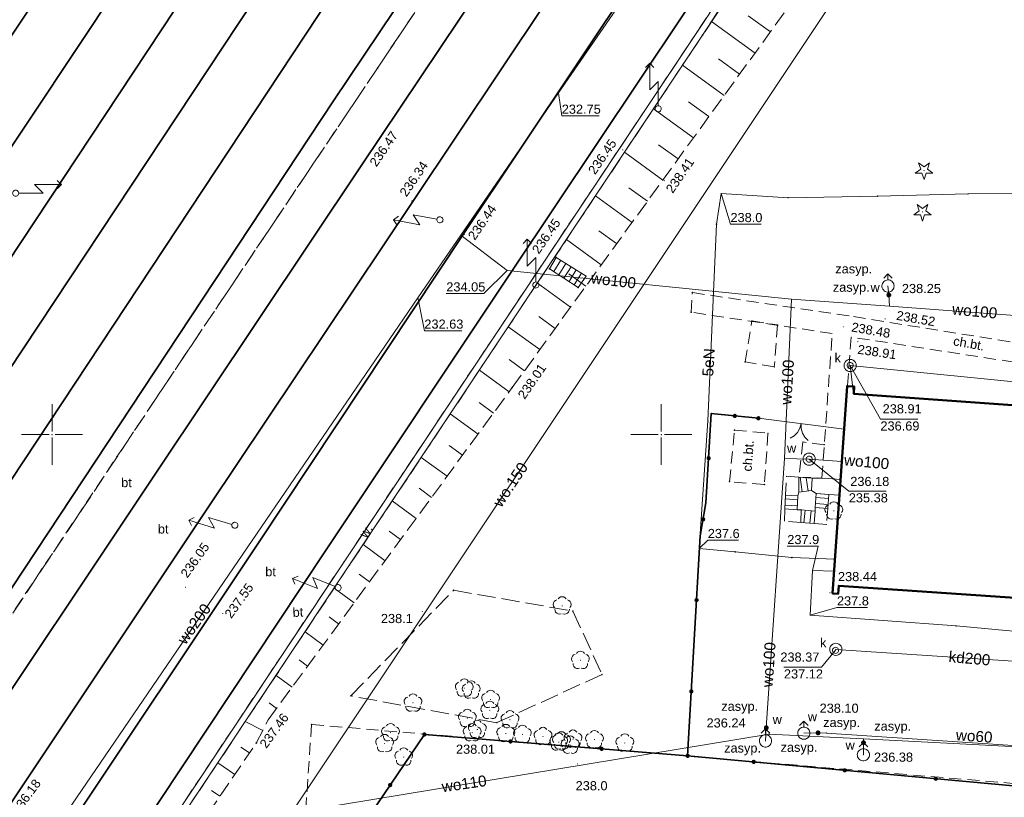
# Model space of a CAD drawing. Header units: metres. Extents: x 6603648 to 6604252, y 5739748 to 5740166.
# Tile 90 of 114: x 6604047 to 6604128, y 5739920 to 5739984. Entities that reach past the tile are written whole.
import ezdxf
from ezdxf.enums import TextEntityAlignment as Align

# ---------------------------------------------------------------- set-up
doc = ezdxf.new("R2010")
doc.units = ezdxf.units.M
doc.header["$PDSIZE"] = 0.75
for name, pattern in [('ARK_LIN', [50, 50, 0]), ('PRZER2-1', [1.5, 1, -0.5]), ('PRZER2_5-1', [1.75, 1.25, -0.5]), ('PRZER3-1', [2, 1.5, -0.5])]:
    doc.linetypes.add(name, pattern=pattern)
doc.layers.get('0').update_dxf_attribs({"linetype": 'CONTINUOUS'})
for name, color, linetype, lineweight, true_color in [('GESBZO', 7, 'CONTINUOUS', 50, 0x0a0909), ('GPLKRW', 9, 'CONTINUOUS', 18, 0x808080), ('GSLKBR', 7, 'CONTINUOUS', 18, 0x0a0909), ('GSLKOG', 7, 'CONTINUOUS', 35, 0x0a0909), ('GSLKOU', 7, 'CONTINUOUS', 18, 0x0a0909), ('GSLTTR', 7, 'CONTINUOUS', 35, 0x0a0909), ('GSPPRB', 7, 'CONTINUOUS', 18, 0x0a0909), ('GSPRDI', 7, 'CONTINUOUS', 18, 0x008000), ('GSPRDL', 7, 'CONTINUOUS', 18, 0x008000), ('GSPWPN', 7, 'CONTINUOUS', 13, 0x0a0909), ('GSPWPN_O', 7, 'CONTINUOUS', 13, 0x0a0909), ('GSPWPS', 7, 'CONTINUOUS', 13, 0x0a0909), ('GSPWPS_O', 7, 'CONTINUOUS', 13, 0x0a0909), ('GSSINN', 7, 'CONTINUOUS', 18, 0x0a0909), ('GSSINN_O', 7, 'CONTINUOUS', 18, 0x0a0909), ('GSSKOD', 7, 'CONTINUOUS', 18, 0x0a0909), ('GSSKOD_O', 7, 'CONTINUOUS', 18, 0x0a0909), ('GSSPDR', 7, 'CONTINUOUS', 18, 0x0a0909), ('GSSPDR_O', 7, 'CONTINUOUS', 18, 0x0a0909), ('GSSSCH', 7, 'CONTINUOUS', 18, 0x0a0909), ('GSSZSN', 7, 'CONTINUOUS', 18, 0x0a0909), ('GULENN', 1, 'CONTINUOUS', 18, 0xff0000), ('GULENN_O', 1, 'CONTINUOUS', 18, 0xff0000), ('GULKDP', 7, 'CONTINUOUS', 18, 0x803300), ('GULKDP_O', 7, 'CONTINUOUS', 18, 0x803300), ('GULWOP', 5, 'CONTINUOUS', 18, 0x0000ff), ('GULWOP_O', 5, 'CONTINUOUS', 18, 0x0000ff), ('GUPISL', 7, 'CONTINUOUS', 18, 0x0a0909), ('GUPKSD', 7, 'CONTINUOUS', 18, 0x803300), ('GUPKWZ', 7, 'CONTINUOUS', 18, 0x0a0909), ('GUPKWZ_O', 7, 'CONTINUOUS', 18, 0x0a0909), ('GUPWDT', 7, 'CONTINUOUS', 18, 0x0a0909), ('GUPWSD', 5, 'CONTINUOUS', 18, 0x0000ff), ('GUPWWZ', 7, 'CONTINUOUS', 18, 0x0a0909), ('GUPWWZ_O', 7, 'CONTINUOUS', 18, 0x0a0909)]:
    doc.layers.add(name, color=color, linetype=linetype, lineweight=lineweight, true_color=true_color)
for name, color, linetype, true_color in [('GUPESH', 1, 'CONTINUOUS', 0xff0000), ('GUPESH_O', 1, 'CONTINUOUS', 0xff0000), ('GUPKSH', 7, 'CONTINUOUS', 0x803300), ('GUPKSH_O', 7, 'CONTINUOUS', 0x803300), ('GUPWSH', 5, 'CONTINUOUS', 0x0000ff), ('GUPWSH_O', 5, 'CONTINUOUS', 0x0000ff), ('GUPWZA', 7, 'CONTINUOUS', 0x0a0909), ('GUPWZA_O', 7, 'CONTINUOUS', 0x0a0909)]:
    doc.layers.add(name, color=color, linetype=linetype, true_color=true_color)
doc.layers.add('PKT_ARK', color=7, linetype='ARK_LIN', lineweight=18)
doc.styles.add('Arial', font='arial.ttf')

# ---------------------------------------------------------------- blocks, each defined once
blk = doc.blocks.new('GSPWPN1')
blk.add_hatch(color=0).paths.add_polyline_path([(0, 0.045), (-0.011647, 0.043467), (-0.0225, 0.038971), (-0.03182, 0.03182), (-0.038971, 0.0225), (-0.043467, 0.011647), (-0.045, 0), (-0.043467, -0.011647), (-0.038971, -0.0225), (-0.03182, -0.03182), (-0.0225, -0.038971), (-0.011647, -0.043467), (0, -0.045), (0.011647, -0.043467), (0.0225, -0.038971), (0.03182, -0.03182), (0.038971, -0.0225), (0.043467, -0.011647), (0.045, 0), (0.043467, 0.011647), (0.038971, 0.0225), (0.03182, 0.03182), (0.0225, 0.038971), (0.011647, 0.043467)])
blk = doc.blocks.new('GSPPRB0')
at = {"color": 0, "lineweight": 18}
blk.add_lwpolyline([(-0.007955, 0.0225), (0.007955, 0.0225), (0.0225, 0.007955), (0.0225, -0.007955), (0.007955, -0.0225), (-0.007955, -0.0225), (-0.0225, -0.007955), (-0.0225, 0.007955)], close=True, dxfattribs=at)
blk = doc.blocks.new('GSPWPS1')
blk.add_hatch(color=0).paths.add_polyline_path([(0, 0.045), (-0.011647, 0.043467), (-0.0225, 0.038971), (-0.03182, 0.03182), (-0.038971, 0.0225), (-0.043467, 0.011647), (-0.045, 0), (-0.043467, -0.011647), (-0.038971, -0.0225), (-0.03182, -0.03182), (-0.0225, -0.038971), (-0.011647, -0.043467), (0, -0.045), (0.011647, -0.043467), (0.0225, -0.038971), (0.03182, -0.03182), (0.038971, -0.0225), (0.043467, -0.011647), (0.045, 0), (0.043467, 0.011647), (0.038971, 0.0225), (0.03182, 0.03182), (0.0225, 0.038971), (0.011647, 0.043467)])
blk = doc.blocks.new('GUPISL1_5')
at = {"color": 0}
for points in [[(3.396745, 1.05234), (3.75, 0.7), (3.396745, 0.34766)], [(0.25, 0), (2.25, 0), (1.55, 0.7), (3.75, 0.7)]]:
    blk.add_lwpolyline(points, dxfattribs=at)
blk.add_lwpolyline([(0.25, 0), (0.241481, -0.064705), (0.216506, -0.125), (0.176777, -0.176777), (0.125, -0.216506), (0.064705, -0.241481), (0, -0.25), (-0.064705, -0.241481), (-0.125, -0.216506), (-0.176777, -0.176777), (-0.216506, -0.125), (-0.241481, -0.064705), (-0.25, 0), (-0.241481, 0.064705), (-0.216506, 0.125), (-0.176777, 0.176777), (-0.125, 0.216506), (-0.064705, 0.241481), (0, 0.25), (0.064705, 0.241481), (0.125, 0.216506), (0.176777, 0.176777), (0.216506, 0.125), (0.241481, 0.064705)], close=True, dxfattribs=at)
blk = doc.blocks.new('GUPESH1')
blk.add_hatch(color=0).paths.add_polyline_path([(0, 0.045), (-0.011647, 0.043467), (-0.0225, 0.038971), (-0.03182, 0.03182), (-0.038971, 0.0225), (-0.043467, 0.011647), (-0.045, 0), (-0.043467, -0.011647), (-0.038971, -0.0225), (-0.03182, -0.03182), (-0.0225, -0.038971), (-0.011647, -0.043467), (0, -0.045), (0.011647, -0.043467), (0.0225, -0.038971), (0.03182, -0.03182), (0.038971, -0.0225), (0.043467, -0.011647), (0.045, 0), (0.043467, 0.011647), (0.038971, 0.0225), (0.03182, 0.03182), (0.0225, 0.038971), (0.011647, 0.043467)])
blk = doc.blocks.new('GUPWSH1')
blk.add_hatch(color=0).paths.add_polyline_path([(0, 0.045), (-0.011647, 0.043467), (-0.0225, 0.038971), (-0.03182, 0.03182), (-0.038971, 0.0225), (-0.043467, 0.011647), (-0.045, 0), (-0.043467, -0.011647), (-0.038971, -0.0225), (-0.03182, -0.03182), (-0.0225, -0.038971), (-0.011647, -0.043467), (0, -0.045), (0.011647, -0.043467), (0.0225, -0.038971), (0.03182, -0.03182), (0.038971, -0.0225), (0.043467, -0.011647), (0.045, 0), (0.043467, 0.011647), (0.038971, 0.0225), (0.03182, 0.03182), (0.0225, 0.038971), (0.011647, 0.043467)])
blk = doc.blocks.new('GUPWDT1')
at = {"color": 0}
blk.add_lwpolyline([(0.5, 0), (0.492404, -0.086824), (0.469846, -0.17101), (0.433013, -0.25), (0.383022, -0.321394), (0.321394, -0.383022), (0.25, -0.433013), (0.17101, -0.469846), (0.086824, -0.492404), (0, -0.5), (-0.086824, -0.492404), (-0.17101, -0.469846), (-0.25, -0.433013), (-0.32743, -0.377875), (-0.393027, -0.309079), (-0.444418, -0.229113), (-0.479746, -0.140866), (-0.497736, -0.047528), (-0.497736, 0.047528), (-0.479746, 0.140866), (-0.444418, 0.229113), (-0.393027, 0.309079), (-0.32743, 0.377875), (-0.25, 0.433013), (-0.163534, 0.4725), (-0.071157, 0.494911), (0.023791, 0.499434), (0.117879, 0.485906), (0.207708, 0.454816), (0.290028, 0.407288), (0.361867, 0.34504), (0.420627, 0.27032), (0.464184, 0.185831), (0.490964, 0.094626)], close=True, dxfattribs=at)
for points in [[(0.5, 0), (1, 0)], [(0.646447, 0.353553), (1, 0), (0.646447, -0.353553)]]:
    blk.add_lwpolyline(points, dxfattribs=at)
blk = doc.blocks.new('GUPWZA1')
blk.add_hatch(color=0).paths.add_polyline_path([(0, 0.2), (-0.051764, 0.193185), (-0.1, 0.173205), (-0.141421, 0.141421), (-0.173205, 0.1), (-0.193185, 0.051764), (-0.2, 0), (-0.193185, -0.051764), (-0.173205, -0.1), (-0.141421, -0.141421), (-0.1, -0.173205), (-0.051764, -0.193185), (0, -0.2), (0.051764, -0.193185), (0.1, -0.173205), (0.141421, -0.141421), (0.173205, -0.1), (0.193185, -0.051764), (0.2, 0), (0.193185, 0.051764), (0.173205, 0.1), (0.141421, 0.141421), (0.1, 0.173205), (0.051764, 0.193185)])
blk = doc.blocks.new('GUPKWZ1_1')
at = {"color": 0}
blk.add_lwpolyline([(0.25, 0), (0.241481, -0.064705), (0.216506, -0.125), (0.176777, -0.176777), (0.125, -0.216506), (0.064705, -0.241481), (0, -0.25), (-0.064705, -0.241481), (-0.125, -0.216506), (-0.176777, -0.176777), (-0.216506, -0.125), (-0.241481, -0.064705), (-0.25, 0), (-0.241481, 0.064705), (-0.216506, 0.125), (-0.176777, 0.176777), (-0.125, 0.216506), (-0.064705, 0.241481), (0, 0.25), (0.064705, 0.241481), (0.125, 0.216506), (0.176777, 0.176777), (0.216506, 0.125), (0.241481, 0.064705)], close=True, dxfattribs=at)
blk = doc.blocks.new('GSPRDI1')
blk.add_hatch(color=0).paths.add_polyline_path([(-0.045, 0), (-0.042798, -0.013906), (-0.036406, -0.02645), (-0.02645, -0.036406), (-0.013906, -0.042798), (0, -0.045), (0.013906, -0.042798), (0.02645, -0.036406), (0.036406, -0.02645), (0.042798, -0.013906), (0.045, 0), (0.042798, 0.013906), (0.036406, 0.02645), (0.02645, 0.036406), (0.013906, 0.042798), (0, 0.045), (-0.013906, 0.042798), (-0.02645, 0.036406), (-0.036406, 0.02645), (-0.042798, 0.013906)])
at = {"color": 0}
blk.add_lwpolyline([(0.088531, -0.272471), (-0.231778, -0.713338), (-0.231778, -0.168396), (-0.750048, 0), (-0.231778, 0.168396), (-0.231778, 0.713338), (0.088531, 0.272471), (0.606801, 0.440867), (0.286493, 0), (0.606801, -0.440867)], close=True, dxfattribs=at)
blk = doc.blocks.new('GUPWWZ1_1')
at = {"color": 0}
blk.add_lwpolyline([(0.25, 0), (0.241481, -0.064705), (0.216506, -0.125), (0.176777, -0.176777), (0.125, -0.216506), (0.064705, -0.241481), (0, -0.25), (-0.064705, -0.241481), (-0.125, -0.216506), (-0.176777, -0.176777), (-0.216506, -0.125), (-0.241481, -0.064705), (-0.25, 0), (-0.241481, 0.064705), (-0.216506, 0.125), (-0.176777, 0.176777), (-0.125, 0.216506), (-0.064705, 0.241481), (0, 0.25), (0.064705, 0.241481), (0.125, 0.216506), (0.176777, 0.176777), (0.216506, 0.125), (0.241481, 0.064705)], close=True, dxfattribs=at)
blk = doc.blocks.new('GUPWSD1_1')
at = {"color": 0}
blk.add_lwpolyline([(0.5, 0), (0.482963, -0.12941), (0.433013, -0.25), (0.353553, -0.353553), (0.25, -0.433013), (0.12941, -0.482963), (0, -0.5), (-0.12941, -0.482963), (-0.25, -0.433013), (-0.353553, -0.353553), (-0.433013, -0.25), (-0.482963, -0.12941), (-0.5, 0), (-0.482963, 0.12941), (-0.433013, 0.25), (-0.353553, 0.353553), (-0.25, 0.433013), (-0.12941, 0.482963), (0, 0.5), (0.12941, 0.482963), (0.25, 0.433013), (0.353553, 0.353553), (0.433013, 0.25), (0.482963, 0.12941)], close=True, dxfattribs=at)
blk = doc.blocks.new('GUPKSD1_1')
at = {"color": 0}
blk.add_lwpolyline([(0.5, 0), (0.482963, -0.12941), (0.433013, -0.25), (0.353553, -0.353553), (0.25, -0.433013), (0.12941, -0.482963), (0, -0.5), (-0.12941, -0.482963), (-0.25, -0.433013), (-0.353553, -0.353553), (-0.433013, -0.25), (-0.482963, -0.12941), (-0.5, 0), (-0.482963, 0.12941), (-0.433013, 0.25), (-0.353553, 0.353553), (-0.25, 0.433013), (-0.12941, 0.482963), (0, 0.5), (0.12941, 0.482963), (0.25, 0.433013), (0.353553, 0.353553), (0.433013, 0.25), (0.482963, 0.12941)], close=True, dxfattribs=at)
blk = doc.blocks.new('GUPKSH1')
blk.add_hatch(color=0).paths.add_polyline_path([(0, 0.045), (-0.011647, 0.043467), (-0.0225, 0.038971), (-0.03182, 0.03182), (-0.038971, 0.0225), (-0.043467, 0.011647), (-0.045, 0), (-0.043467, -0.011647), (-0.038971, -0.0225), (-0.03182, -0.03182), (-0.0225, -0.038971), (-0.011647, -0.043467), (0, -0.045), (0.011647, -0.043467), (0.0225, -0.038971), (0.03182, -0.03182), (0.038971, -0.0225), (0.043467, -0.011647), (0.045, 0), (0.043467, 0.011647), (0.038971, 0.0225), (0.03182, 0.03182), (0.0225, 0.038971), (0.011647, 0.043467)])
blk = doc.blocks.new('GSPRDL1')
blk.add_hatch(color=0).paths.add_polyline_path([(-0.045, 0), (-0.042798, -0.013906), (-0.036406, -0.02645), (-0.02645, -0.036406), (-0.013906, -0.042798), (0, -0.045), (0.013906, -0.042798), (0.02645, -0.036406), (0.036406, -0.02645), (0.042798, -0.013906), (0.045, 0), (0.042798, 0.013906), (0.036406, 0.02645), (0.02645, 0.036406), (0.013906, 0.042798), (0, 0.045), (-0.013906, 0.042798), (-0.02645, 0.036406), (-0.036406, 0.02645), (-0.042798, 0.013906)])
at = {"color": 0}
for points in [[(-0.646351, 0.068773), (-0.677512, 0.194901), (-0.663766, 0.324092), (-0.606763, 0.440839), (-0.513345, 0.531129), (-0.394725, 0.584125), (-0.265141, 0.593465)], [(-0.134326, 0.635969), (-0.024001, 0.70458), (0.103115, 0.731429), (0.231763, 0.713292), (0.346501, 0.652348), (0.433559, 0.55591), (0.482485, 0.435555)], [(0.563333, 0.324277), (0.662679, 0.240553), (0.727494, 0.127956), (0.75, 0), (0.727494, -0.127956), (0.662679, -0.240553), (0.563333, -0.324277)], [(-0.265141, -0.593465), (-0.394725, -0.584125), (-0.513345, -0.531129), (-0.606763, -0.440839), (-0.663766, -0.324092), (-0.677512, -0.194901), (-0.646351, -0.068773)], [(0.482485, -0.435555), (0.433559, -0.55591), (0.346501, -0.652348), (0.231763, -0.713292), (0.103115, -0.731429), (-0.024001, -0.70458), (-0.134326, -0.635969)]]:
    blk.add_lwpolyline(points, dxfattribs=at)
blk = doc.blocks.new('GSLKOG2')
blk.add_hatch(color=0).paths.add_polyline_path([(0, 0.175), (-0.045293, 0.169037), (-0.0875, 0.151554), (-0.123744, 0.123744), (-0.151554, 0.0875), (-0.169037, 0.045293), (-0.175, 0), (-0.169037, -0.045293), (-0.151554, -0.0875), (-0.123744, -0.123744), (-0.0875, -0.151554), (-0.045293, -0.169037), (0, -0.175), (0.045293, -0.169037), (0.0875, -0.151554), (0.123744, -0.123744), (0.151554, -0.0875), (0.169037, -0.045293), (0.175, 0), (0.169037, 0.045293), (0.151554, 0.0875), (0.123744, 0.123744), (0.0875, 0.151554), (0.045293, 0.169037)])
blk = doc.blocks.new('GSLKOG1')
blk.add_hatch(color=0).paths.add_polyline_path([(0, 0.175), (-0.045293, 0.169037), (-0.0875, 0.151554), (-0.123744, 0.123744), (-0.151554, 0.0875), (-0.169037, 0.045293), (-0.175, 0), (-0.169037, -0.045293), (-0.151554, -0.0875), (-0.123744, -0.123744), (-0.0875, -0.151554), (-0.045293, -0.169037), (0, -0.175), (0.045293, -0.169037), (0.0875, -0.151554), (0.123744, -0.123744), (0.151554, -0.0875), (0.169037, -0.045293), (0.175, 0), (0.169037, 0.045293), (0.151554, 0.0875), (0.123744, 0.123744), (0.0875, 0.151554), (0.045293, 0.169037)])
blk = doc.blocks.new('GSLKBR1')
at = {"color": 0}
for points in [[(0, 0), (-0.051111, -0.388229), (-0.200962, -0.75), (-0.43934, -1.06066), (-0.75, -1.299038)], [(0.75, -1.299038), (0.43934, -1.06066), (0.200962, -0.75), (0.051111, -0.388229), (0, 0)]]:
    blk.add_lwpolyline(points, dxfattribs=at)
blk = doc.blocks.new('ASS_SYM', base_point=(826.5, 303.25))
at = {"layer": 'PKT_ARK'}
for p, q in [((826.5, 303.5), (826.5, 305.75)), ((826.25, 303.25), (824, 303.25)), ((826.75, 303.25), (829, 303.25)), ((826.5, 303), (826.5, 300.75))]:
    blk.add_line(p, q, dxfattribs=at)
blk.add_point((826.5, 303.25), dxfattribs=at)
blk.add_point((826.5, 303.25), dxfattribs=at)

msp = doc.modelspace()

# ---------------------------------------------------------------- linework, layer by layer
at = {"layer": 'GESBZO', "color": 18, "linetype": 'Continuous', "lineweight": 50, "true_color": 0x0a0909}
msp.add_lwpolyline([(6604135.84, 5739936.13), (6604114.56, 5739937.59), (6604114.52, 5739936.93), (6604114.06, 5739936.96), (6604115.24, 5739953.97), (6604115.83, 5739953.93), (6604115.79, 5739953.34), (6604136.86, 5739951.83)], dxfattribs=at)
at = {"layer": 'GPLKRW', "color": 8, "linetype": 'PRZER2-1', "lineweight": 18, "true_color": 0x808080}
msp.add_lwpolyline([(6604064.877, 5739830.656), (6604128.769, 5739826.785), (6604135.084, 5739920.841), (6604071.293, 5739926.194)], close=True, dxfattribs=at)
at = {"layer": 'GSLKBR', "color": 18, "linetype": 'Continuous', "lineweight": 18, "true_color": 0x0a0909}
msp.add_lwpolyline([(6604107.964, 5739951.334), (6604114.996, 5739950.448)], dxfattribs=at)
at = {"layer": 'GSLKOG', "color": 18, "linetype": 'Continuous', "lineweight": 35, "true_color": 0x0a0909}
for points in [[(6604107.964, 5739951.334), (6604104.101, 5739951.728), (6604103.664, 5739944.379), (6604103.191, 5739941.691), (6604102.161, 5739923.631)], [(6604080.561, 5739925.38), (6604062.307, 5739898.448), (6604027.36, 5739846.54)], [(6604135.41, 5739920.558), (6604102.161, 5739923.631), (6604080.561, 5739925.38)]]:
    msp.add_lwpolyline(points, dxfattribs=at)
at = {"layer": 'GSLKOU', "color": 18, "linetype": 'PRZER3-1', "lineweight": 18, "true_color": 0x0a0909}
for points in [[(6604093.086, 5740004.597), (6604076.704, 5739980.064)], [(6604076.704, 5739980.064), (6604060.931, 5739956.563)], [(6604060.931, 5739956.563), (6604043.987, 5739931.138)]]:
    msp.add_lwpolyline(points, dxfattribs=at)
msp.add_lwpolyline([(6604074.516, 5739928.549), (6604082.954, 5739937.22), (6604092.741, 5739935.506), (6604095.136, 5739930.303), (6604086.493, 5739926.349)], close=True, dxfattribs=at)
at = {"layer": 'GSLTTR', "color": 18, "linetype": 'Continuous', "lineweight": 35, "true_color": 0x0a0909}
for points in [[(6603988.42, 5739886.55), (6603991.303, 5739890.865), (6604023.837, 5739939.292), (6604065.917, 5740002.624), (6604072.534, 5740012.685), (6604076.612, 5740018.821), (6604082.389, 5740027.166), (6604086.231, 5740032.934, -0.030294), (6604088.794, 5740036.545, -0.037312), (6604091.718, 5740039.765, -0.041144), (6604094.299, 5740041.943, -0.051603), (6604097.708, 5740043.908, -0.122064), (6604106.259, 5740045.477)], [(6603999.06, 5739884.56), (6604000.874, 5739887.149), (6604003.534, 5739890.922), (6604033.772, 5739936.159), (6604072.855, 5739995.164), (6604078.961, 5740004.529), (6604084.388, 5740012.651), (6604090.336, 5740021.395), (6604093.78, 5740026.499), (6604097.532, 5740031.903, -0.032857), (6604100.24, 5740035.912, -0.035525), (6604102.327, 5740038.371, -0.03355), (6604104.563, 5740040.372, -0.042497), (6604107.542, 5740042.337, -0.035941), (6604110.064, 5740043.501, -0.068269), (6604116.367, 5740044.842)], [(6604011.06, 5739884.38), (6604013.255, 5739887.694), (6604015.852, 5739891.294), (6604045.698, 5739935.978), (6604073.098, 5739977.38), (6604090.594, 5740003.492), (6604106.464, 5740027.397), (6604109.13, 5740031.475), (6604110.821, 5740033.956, -0.022319), (6604112.027, 5740035.531, -0.019637), (6604114.092, 5740037.68, -0.034636), (6604116.604, 5740039.893, -0.026272), (6604118.308, 5740041.083, -0.035138), (6604120.959, 5740042.469, -0.094316), (6604127.74, 5740044.087)], [(6604017.25, 5739884.72), (6604019.542, 5739888.479), (6604041.946, 5739922.022), (6604058.56, 5739946.898), (6604075.369, 5739972.065), (6604086.721, 5739989.026), (6604097.922, 5740005.804, -0.096804), (6604115.527, 5740026.956, -0.168892), (6604141.008, 5740033.938), (6604146.464, 5740033.212), (6604158.149, 5740031.111)], [(6603994.14, 5739886.13), (6603997.684, 5739890.914), (6604029.07, 5739938.047), (6604071.587, 5740002.296), (6604075.098, 5740007.755, 0.045916), (6604081.255, 5740022.341), (6604083.158, 5740026.83), (6604086.231, 5740032.934)], [(6603982.73, 5739886.97), (6603984.434, 5739889.683), (6604016.617, 5739937.575), (6604060.463, 5740003.482), (6604062.185, 5740006.207, 0.017576), (6604063.682, 5740008.664, 0.01147), (6604065.03, 5740011.276, 0.014895), (6604066.629, 5740014.829, 0.009222), (6604068.89, 5740020.862), (6604070.134, 5740024.116), (6604071.254, 5740026.802), (6604072.293, 5740029.012), (6604073.684, 5740032.048)], [(6604005.45, 5739884.82), (6604006.874, 5739886.945), (6604010.097, 5739891.21), (6604040.301, 5739936.711), (6604072.91, 5739986.043), (6604085.005, 5740003.884, 0.026806), (6604087.03, 5740006.956, 0.019655), (6604088.383, 5740009.511, -0.007442), (6604091.159, 5740017.57, -0.02376), (6604093.63, 5740024.159, -0.031122), (6604097.532, 5740031.903)], [(6604032.41, 5739880.25), (6604054.781, 5739913.861), (6604072.452, 5739940.45), (6604087.852, 5739963.584), (6604101.681, 5739984.273), (6604113.86, 5740002.603), (6604120.541, 5740012.609, -0.107183), (6604132.569, 5740026.072, -0.072174), (6604141.469, 5740030.422, -0.140687), (6604158.149, 5740031.111)], [(6604022.89, 5739884.17), (6604046.322, 5739919.289), (6604062.842, 5739944.073), (6604079.604, 5739969.129), (6604090.475, 5739985.376, 0.065676), (6604095.817, 5739995.845, -0.067449), (6604104.997, 5740016.373)], [(6604028.87, 5739875.69), (6604031.08, 5739880.92), (6604034.512, 5739890.155, -0.066626), (6604039.56, 5739900.023), (6604050.45, 5739916.389), (6604066.991, 5739941.201), (6604083.749, 5739966.412), (6604097.887, 5739987.625), (6604101.654, 5739992.541), (6604105.647, 5739996.692), (6604112.958, 5740003.465), (6604120.541, 5740012.609)]]:
    msp.add_lwpolyline(points, format="xyb", dxfattribs=at)
at = {"layer": 'GSSINN', "color": 18, "linetype": 'PRZER2-1', "lineweight": 18, "true_color": 0x0a0909}
msp.add_lwpolyline([(6604013.458, 5739879.426), (6604010.502, 5739879.656), (6604009.324, 5739879.559), (6604012.968, 5739884.877), (6604026.963, 5739905.732), (6604060.931, 5739956.563), (6604076.704, 5739980.064), (6604093.086, 5740004.597), (6604094.44, 5740006.62), (6604096.686, 5740006.099), (6604100.507, 5740005.126), (6604110.181, 5740002.519), (6604114.523, 5740001.466), (6604114.596, 5740001.317), (6604114.454, 5740000.434), (6604102.959, 5739983.07), (6604073.965, 5739939.56), (6604056.177, 5739912.828), (6604036.828, 5739883.655), (6604036.763, 5739882.923)], dxfattribs=at)
for points in [[(6604113.372, 5739949.162), (6604111.627, 5739949.387), (6604111.284, 5739946.5), (6604113.176, 5739946.427)], [(6604110.263, 5739946.569), (6604111.284, 5739946.5), (6604111.279, 5739945.259), (6604111.215, 5739944.978), (6604110.194, 5739945.027)], [(6604114.708, 5739946.311), (6604114.62, 5739945.033), (6604113.754, 5739945.079), (6604112.722, 5739945.148), (6604112.317, 5739945.4), (6604112.386, 5739946.422), (6604113.176, 5739946.427)], [(6604110.146, 5739943.896), (6604111.138, 5739943.806), (6604111.464, 5739943.822), (6604111.439, 5739942.782), (6604110.097, 5739942.875)], [(6604112.635, 5739944.016), (6604113.666, 5739943.937), (6604113.573, 5739942.625), (6604112.541, 5739942.694), (6604112.621, 5739943.716)]]:
    msp.add_lwpolyline(points, close=True, dxfattribs=at)
at = {"layer": 'GSSKOD', "color": 18, "linetype": 'PRZER2-1', "lineweight": 18, "true_color": 0x0a0909}
for points in [[(6604102.441, 5739960.035), (6604102.549, 5739961.648), (6604115.781, 5739959.672), (6604140.908, 5739955.645), (6604143.408, 5739956.655), (6604143.726, 5739962.763), (6604155.032, 5739962.089), (6604156.107, 5739961.831), (6604157.1, 5739961.221), (6604157.666, 5739960.412), (6604157.951, 5739959.667), (6604158.005, 5739958.488), (6604157.658, 5739952.85)], [(6604155.138, 5739951.839), (6604155.052, 5739950.607), (6604152.123, 5739950.809), (6604152.167, 5739951.438), (6604151.768, 5739951.466), (6604151.844, 5739953.168), (6604151.915, 5739954.759), (6604152.176, 5739960.617), (6604146.97, 5739960.94), (6604146.359, 5739955.644), (6604146.164, 5739952.43), (6604146.022, 5739950.938), (6604146.092, 5739952.028), (6604142.866, 5739952.294), (6604140.809, 5739954.113), (6604115.585, 5739957.998), (6604114.708, 5739946.311), (6604113.176, 5739946.427), (6604114.029, 5739958.287), (6604102.441, 5739960.035)]]:
    msp.add_lwpolyline(points, dxfattribs=at)
for points in [[(6604106.874, 5739955.973), (6604107.424, 5739959.321), (6604109.542, 5739958.989), (6604109.273, 5739955.541)], [(6604106.006, 5739950.365), (6604108.752, 5739950.1), (6604108.466, 5739945.893), (6604105.601, 5739946.126)]]:
    msp.add_lwpolyline(points, close=True, dxfattribs=at)
at = {"layer": 'GSSPDR', "color": 18, "linetype": 'Continuous', "lineweight": 18, "true_color": 0x0a0909}
msp.add_lwpolyline([(6604036.828, 5739883.655), (6604056.177, 5739912.828), (6604073.965, 5739939.56), (6604102.959, 5739983.07), (6604114.454, 5740000.434), (6604115, 5740000.115), (6604103.385, 5739982.779), (6604074.421, 5739939.299), (6604056.603, 5739912.547), (6604037.448, 5739883.637)], dxfattribs=at)
at = {"layer": 'GSSSCH', "color": 18, "linetype": 'Continuous', "lineweight": 18, "true_color": 0x0a0909}
for points in [[(6604093.168, 5739962.07), (6604093.82, 5739963.003), (6604091.378, 5739964.534), (6604090.817, 5739963.603)], [(6604111.284, 5739946.5), (6604111.279, 5739945.259), (6604112.317, 5739945.4), (6604112.386, 5739946.422)], [(6604110.194, 5739945.027), (6604111.215, 5739944.978), (6604111.138, 5739943.806), (6604110.146, 5739943.896)], [(6604112.722, 5739945.148), (6604113.754, 5739945.079), (6604113.666, 5739943.937), (6604112.635, 5739944.016)], [(6604111.439, 5739942.782), (6604111.464, 5739943.822), (6604112.621, 5739943.716), (6604112.541, 5739942.694)]]:
    msp.add_lwpolyline(points, close=True, dxfattribs=at)
for points in [[(6604091.752, 5739964.3), (6604091.17, 5739963.373)], [(6604092.175, 5739964.034), (6604091.589, 5739963.1)], [(6604092.599, 5739963.769), (6604092.008, 5739962.826)], [(6604093.023, 5739963.503), (6604092.427, 5739962.553)], [(6604093.446, 5739963.237), (6604092.846, 5739962.28)], [(6604111.55, 5739945.296), (6604111.388, 5739946.492)], [(6604112.046, 5739945.363), (6604111.897, 5739946.456)], [(6604111.193, 5739944.641), (6604110.18, 5739944.708)], [(6604113.729, 5739944.757), (6604112.698, 5739944.836)], [(6604111.16, 5739944.143), (6604110.159, 5739944.208)], [(6604111.793, 5739943.792), (6604111.699, 5739942.761)], [(6604112.291, 5739943.746), (6604112.197, 5739942.721)], [(6604113.691, 5739944.259), (6604112.659, 5739944.337)]]:
    msp.add_lwpolyline(points, dxfattribs=at)
at = {"layer": 'GSSZSN', "color": 18, "linetype": 'PRZER2_5-1', "lineweight": 18, "true_color": 0x0a0909}
msp.add_lwpolyline([(6604182.964, 5739963.309), (6604188.85, 5739989.002), (6604188.367, 5739989.153), (6604190.043, 5739996.868), (6604188.715, 5740007.223), (6604183.339, 5740018.428, 0.227871), (6604179.115, 5740022.564, 0.119465), (6604162.101, 5740028.084, 0.158165), (6604155.908, 5740029.161, 0.0749), (6604146.852, 5740029.339, 0.115754), (6604133.339, 5740023.827, 0.277899), (6604130.11, 5740021.242, 0.060732), (6604117.902, 5740004.564), (6604115.759, 5740002.191), (6604115, 5740000.115), (6604103.385, 5739982.779), (6604074.421, 5739939.299), (6604056.603, 5739912.547), (6604042.071, 5739888.561)], format="xyb", dxfattribs=at)
msp.add_lwpolyline([(6604107.549, 5739989.133), (6604103.385, 5739982.779), (6604074.421, 5739939.299), (6604056.603, 5739912.547), (6604042.071, 5739888.561), (6604066.752, 5739924.663), (6604067.744, 5739926.593), (6604087.762, 5739953.85), (6604111.219, 5739986.176)], dxfattribs=at)
at = {"layer": 'GSSZSN', "color": 18, "linetype": 'Continuous', "lineweight": 18, "true_color": 0x0a0909}
for points in [[(6604108.951, 5739983.051), (6604107.125, 5739984.375)], [(6604107.689, 5739981.312), (6604104.121, 5739983.901)], [(6604106.428, 5739979.573), (6604104.682, 5739980.84)], [(6604105.166, 5739977.835), (6604101.745, 5739980.317)], [(6604103.904, 5739976.096), (6604102.229, 5739977.312)], [(6604102.643, 5739974.357), (6604099.361, 5739976.738)], [(6604101.381, 5739972.619), (6604099.775, 5739973.784)], [(6604100.12, 5739970.88), (6604096.978, 5739973.16)], [(6604097.596, 5739967.403), (6604094.594, 5739969.582)], [(6604098.858, 5739969.141), (6604097.322, 5739970.256)], [(6604096.335, 5739965.664), (6604094.868, 5739966.728)], [(6604095.073, 5739963.926), (6604092.21, 5739966.003)], [(6604093.811, 5739962.187), (6604092.415, 5739963.2)], [(6604092.55, 5739960.448), (6604089.826, 5739962.425)], [(6604091.288, 5739958.71), (6604089.961, 5739959.673)], [(6604090.027, 5739956.971), (6604087.442, 5739958.846)], [(6604088.765, 5739955.232), (6604087.508, 5739956.145)], [(6604087.501, 5739953.495), (6604085.068, 5739955.282)], [(6604086.23, 5739951.764), (6604085.053, 5739952.628)], [(6604084.958, 5739950.032), (6604082.683, 5739951.703)], [(6604083.687, 5739948.301), (6604082.589, 5739949.107)], [(6604082.415, 5739946.57), (6604080.299, 5739948.124)], [(6604081.144, 5739944.838), (6604080.125, 5739945.586)], [(6604079.872, 5739943.107), (6604077.915, 5739944.544)], [(6604078.6, 5739941.376), (6604077.661, 5739942.065)], [(6604077.329, 5739939.644), (6604075.53, 5739940.965)], [(6604076.057, 5739937.913), (6604075.198, 5739938.544)], [(6604074.786, 5739936.181), (6604073.146, 5739937.386)], [(6604073.514, 5739934.45), (6604072.734, 5739935.023)], [(6604072.243, 5739932.719), (6604070.762, 5739933.806)], [(6604070.971, 5739930.987), (6604070.27, 5739931.502)], [(6604069.699, 5739929.256), (6604068.378, 5739930.227)], [(6604068.428, 5739927.524), (6604067.807, 5739927.981)], [(6604067.29, 5739925.71), (6604065.859, 5739926.445)], [(6604066.204, 5739923.862), (6604065.495, 5739924.347)], [(6604064.992, 5739922.088), (6604063.594, 5739923.044)], [(6604063.78, 5739920.315), (6604063.091, 5739920.785)]]:
    msp.add_lwpolyline(points, dxfattribs=at)
at = {"layer": 'GULENN', "color": 1, "linetype": 'Continuous', "lineweight": 18, "true_color": 0xff0000}
for points in [[(6604114.25, 5739939.758), (6604110.717, 5739939.897), (6604106.056, 5739940.364), (6604103.11, 5739940.635), (6604103.83, 5739951.121), (6604104.527, 5739967.258), (6604104.906, 5739969.787), (6604110.404, 5739969.437), (6604117.744, 5739969.564), (6604125.172, 5739969.743), (6604132.052, 5739969.78), (6604137.461, 5739969.419)], [(6604114.186, 5739938.776), (6604112.418, 5739938.831), (6604112.222, 5739935.166), (6604124.192, 5739934.286), (6604134.153, 5739933.375), (6604133.056, 5739917.22), (6604145.329, 5739916.246), (6604147.486, 5739915.899)]]:
    msp.add_lwpolyline(points, dxfattribs=at)
at = {"layer": 'GULKDP', "color": 36, "linetype": 'Continuous', "lineweight": 18, "true_color": 0x803300}
for points in [[(6604115.502, 5739955.666), (6604137.21, 5739953.511), (6604175.583, 5739951.329), (6604174.062, 5739928.404)], [(6604115.785, 5739953.339), (6604115.502, 5739955.666)], [(6604114.319, 5739932.367), (6604150.104, 5739929.994), (6604174.062, 5739928.404)]]:
    msp.add_lwpolyline(points, dxfattribs=at)
at = {"layer": 'GULWOP', "color": 5, "linetype": 'Continuous', "lineweight": 18, "true_color": 0x0000ff}
for points in [[(6604083.559, 5739966.367), (6604091.567, 5739978.051), (6604120.708, 5740020.243), (6604121.231, 5740028.806), (6604121.348, 5740030.728), (6604122.24, 5740045.599), (6604123.727, 5740070.204), (6604124.765, 5740087.278)], [(6604006.988, 5739840.306), (6604007.343, 5739841.215), (6604017.214, 5739840.253), (6604058.918, 5739902.851), (6604116.295, 5739988.929), (6604119.558, 5740016.73), (6604119.645, 5740016.921)], [(6604083.559, 5739966.367), (6604080.023, 5739961.206), (6604045.819, 5739911.121)], [(6604083.559, 5739966.367), (6604087.359, 5739963.474), (6604110.671, 5739961.12)], [(6604110.671, 5739961.12), (6604118.737, 5739960.526), (6604132.694, 5739959.497), (6604158.793, 5739957.574), (6604159.102, 5739963.651), (6604159.173, 5739965.073)], [(6604118.737, 5739960.526), (6604118.676, 5739961.451), (6604118.602, 5739962.189)], [(6604110.671, 5739961.12), (6604110.114, 5739948.026)], [(6604110.114, 5739948.026), (6604108.616, 5739925.932), (6604108.548, 5739924.85)], [(6604114.81, 5739947.784), (6604112.135, 5739947.977), (6604110.114, 5739948.026)], [(6604116.596, 5739925.012), (6604150.85, 5739923.258), (6604151.547, 5739923.912), (6604151.988, 5739929.812), (6604152.421, 5739934.834), (6604151.508, 5739934.823), (6604151.511, 5739934.997)], [(6604038.174, 5739916.268), (6604063.865, 5739917.994), (6604108.85, 5739925.411), (6604116.596, 5739925.012)], [(6604111.696, 5739925.484), (6604112.866, 5739925.517), (6604113.566, 5739925.501), (6604170.204, 5739921.745), (6604171.053, 5739921.686), (6604173.168, 5739921.545)], [(6604116.596, 5739925.012), (6604116.593, 5739924.699), (6604116.583, 5739923.711)]]:
    msp.add_lwpolyline(points, dxfattribs=at)
at = {"layer": 'GUPESH_O', "color": 1, "linetype": 'Continuous', "lineweight": 13, "true_color": 0xff0000, "flags": 128}
for points in [[(6604104.906, 5739969.787), (6604105.674, 5739967.26), (6604108.194, 5739967.26)], [(6604103.11, 5739940.635), (6604103.811, 5739941.327), (6604106.331, 5739941.327)], [(6604112.418, 5739938.831), (6604112.859, 5739940.833), (6604110.339, 5739940.833)], [(6604112.222, 5739935.166), (6604114.414, 5739935.797), (6604116.934, 5739935.797)]]:
    msp.add_lwpolyline(points, dxfattribs=at)
at = {"layer": 'GUPKSH_O', "color": 36, "linetype": 'Continuous', "lineweight": 13, "true_color": 0x803300, "flags": 128}
for points in [[(6604115.502, 5739955.666), (6604117.98, 5739951.249), (6604121.06, 5739951.249)], [(6604114.3, 5739932.287), (6604113.143, 5739930.897), (6604110.063, 5739930.897)]]:
    msp.add_lwpolyline(points, dxfattribs=at)
at = {"layer": 'GUPWSH_O', "color": 5, "linetype": 'Continuous', "lineweight": 13, "true_color": 0x0000ff, "flags": 128}
for points in [[(6604091.568, 5739978.02), (6604091.829, 5739976.153), (6604094.909, 5739976.153)], [(6604087.359, 5739963.474), (6604085.432, 5739961.569), (6604082.352, 5739961.569)], [(6604080.022, 5739961.237), (6604080.551, 5739958.513), (6604083.631, 5739958.513)], [(6604112.135, 5739947.977), (6604115.385, 5739945.351), (6604118.465, 5739945.351)]]:
    msp.add_lwpolyline(points, dxfattribs=at)

# ---------------------------------------------------------------- block references
at = {"layer": 'GSLKBR', "color": 18, "linetype": 'Continuous', "lineweight": 18, "true_color": 0x0a0909, "rotation": 352.8222836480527}
msp.add_blockref('GSLKBR1', (6604111.48, 5739950.891), dxfattribs=at)
at = {"layer": 'GSLKOG', "color": 18, "linetype": 'Continuous', "lineweight": 35, "true_color": 0x0a0909}
for name, p, rotation in [('GSLKOG2', (6604106.032, 5739951.531), 174.1763541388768), ('GSLKOG2', (6604106.032, 5739951.531), 174.1763541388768), ('GSLKOG1', (6604107.964, 5739951.334), 174.1763541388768), ('GSLKOG2', (6604103.883, 5739948.054), 266.5969782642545), ('GSLKOG2', (6604103.883, 5739948.054), 266.5969782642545), ('GSLKOG2', (6604103.428, 5739943.035), 260.019990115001), ('GSLKOG2', (6604103.428, 5739943.035), 260.019990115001), ('GSLKOG2', (6604102.89, 5739936.405), 266.7358365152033), ('GSLKOG2', (6604102.89, 5739936.405), 266.7358365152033), ('GSLKOG2', (6604102.462, 5739928.917), 266.7358365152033), ('GSLKOG2', (6604102.462, 5739928.917), 266.7358365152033), ('GSLKOG1', (6604080.561, 5739925.38), 235.8705465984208), ('GSLKOG1', (6604080.561, 5739925.38), 175.3716583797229), ('GSLKOG2', (6604087.623, 5739924.808), 175.3716583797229), ('GSLKOG2', (6604087.623, 5739924.808), 175.3716583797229), ('GSLKOG2', (6604095.099, 5739924.203), 175.3716583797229), ('GSLKOG2', (6604095.099, 5739924.203), 175.3716583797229), ('GSLKOG1', (6604102.161, 5739923.631), 266.7358365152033), ('GSLKOG2', (6604107.583, 5739923.13), 174.719014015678), ('GSLKOG2', (6604107.583, 5739923.13), 174.719014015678), ('GSLKOG2', (6604115.051, 5739922.44), 174.719014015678), ('GSLKOG2', (6604115.051, 5739922.44), 174.719014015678), ('GSLKOG2', (6604122.52, 5739921.749), 174.719014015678), ('GSLKOG2', (6604122.52, 5739921.749), 174.719014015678), ('GSLKOG2', (6604077.746, 5739921.226), 235.8705465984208), ('GSLKOG2', (6604077.746, 5739921.226), 235.8705465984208)]:
    msp.add_blockref(name, p, dxfattribs=dict(at, rotation=rotation))
at = {"layer": 'GSPPRB', "color": 18, "linetype": 'Continuous', "lineweight": 18, "true_color": 0x0a0909, "rotation": 90}
for p in [(6604102.959, 5739983.07), (6604103.385, 5739982.779), (6604076.704, 5739980.064), (6604073.098, 5739977.38), (6604075.369, 5739972.065), (6604117.744, 5739969.564), (6604125.172, 5739969.743), (6604079.604, 5739969.129), (6604110.404, 5739969.437), (6604104.527, 5739967.258), (6604083.749, 5739966.412), (6604091.378, 5739964.534), (6604087.852, 5739963.584), (6604090.817, 5739963.603), (6604093.82, 5739963.003), (6604093.168, 5739962.07), (6604102.549, 5739961.648), (6604102.441, 5739960.035), (6604107.424, 5739959.321), (6604109.542, 5739958.989), (6604060.931, 5739956.563), (6604106.874, 5739955.973), (6604109.273, 5739955.541), (6604087.762, 5739953.85), (6604115.24, 5739953.97), (6604115.79, 5739953.34), (6604115.83, 5739953.93), (6604104.101, 5739951.728), (6604103.83, 5739951.121), (6604107.964, 5739951.334), (6604106.006, 5739950.365), (6604114.996, 5739950.448), (6604108.752, 5739950.1), (6604111.627, 5739949.387), (6604113.372, 5739949.162), (6604058.56, 5739946.898), (6604105.601, 5739946.126), (6604114.708, 5739946.311), (6604108.466, 5739945.893), (6604062.842, 5739944.073), (6604103.664, 5739944.379), (6604111.464, 5739943.822), (6604103.191, 5739941.691), (6604066.991, 5739941.201), (6604072.452, 5739940.45), (6604106.056, 5739940.364), (6604110.717, 5739939.897), (6604073.965, 5739939.56), (6604074.421, 5739939.299), (6604082.954, 5739937.22), (6604114.56, 5739937.59), (6604114.06, 5739936.96), (6604114.52, 5739936.93), (6604092.741, 5739935.506), (6604124.192, 5739934.286), (6604095.136, 5739930.303), (6604074.516, 5739928.549), (6604067.744, 5739926.593), (6604071.293, 5739926.194), (6604086.493, 5739926.349), (6604080.561, 5739925.38), (6604108.85, 5739925.411), (6604113.566, 5739925.501), (6604066.752, 5739924.663), (6604102.161, 5739923.631)]:
    msp.add_blockref('GSPPRB0', p, dxfattribs=at)
at = {"layer": 'GSPRDI', "color": 96, "linetype": 'Continuous', "lineweight": 18, "true_color": 0x008000, "rotation": 90}
for p in [(6604121.56, 5739971.68), (6604121.43, 5739968.27)]:
    msp.add_blockref('GSPRDI1', p, dxfattribs=at)
at = {"layer": 'GSPRDL', "color": 96, "linetype": 'Continuous', "lineweight": 18, "true_color": 0x008000, "rotation": 90}
for p in [(6604114.16, 5739943.73), (6604091.86, 5739935.94), (6604093.36, 5739931.47), (6604083.83, 5739929.19), (6604084.4, 5739929.03), (6604079.62, 5739927.97), (6604085.99, 5739928.26), (6604085.92, 5739927.36), (6604084.08, 5739926.71), (6604087.58, 5739926.59), (6604077.78, 5739925.53), (6604084.47, 5739925.53), (6604084.9, 5739925.8), (6604087.24, 5739925.46), (6604088.6, 5739925.39), (6604090.29, 5739925.22), (6604077.29, 5739924.64), (6604091.58, 5739924.76), (6604091.81, 5739924.86), (6604092.52, 5739924.51), (6604092.75, 5739925), (6604094.51, 5739924.96), (6604097.01, 5739924.68), (6604078.86, 5739923.53)]:
    msp.add_blockref('GSPRDL1', p, dxfattribs=at)
at = {"layer": 'GSPWPN', "color": 18, "linetype": 'Continuous', "lineweight": 13, "true_color": 0x0a0909, "rotation": 90}
for p in [(6604080.387, 5739935.472), (6604093.112, 5739922.961)]:
    msp.add_blockref('GSPWPN1', p, dxfattribs=at)
at = {"layer": 'GSPWPS', "color": 18, "linetype": 'Continuous', "lineweight": 13, "true_color": 0x0a0909, "rotation": 90}
for p in [(6604096.828, 5739973.355), (6604075.35, 5739971.98), (6604100.239, 5739970.837), (6604079.532, 5739969.174), (6604083.833, 5739966.431), (6604087.836, 5739963.591), (6604118.376, 5739959.496), (6604114.933, 5739958.838), (6604116.128, 5739957.617), (6604087.69, 5739953.75), (6604060.942, 5739937.46), (6604113.842, 5739937.012), (6604064.007, 5739935.319), (6604086.479, 5739925.603), (6604066.805, 5739924.686)]:
    msp.add_blockref('GSPWPS1', p, dxfattribs=at)
at = {"layer": 'GUPESH', "color": 1, "linetype": 'Continuous', "lineweight": 5, "true_color": 0xff0000, "rotation": 90}
for p in [(6604104.906, 5739969.787), (6604103.11, 5739940.635), (6604114.25, 5739939.758), (6604112.418, 5739938.831), (6604112.222, 5739935.166)]:
    msp.add_blockref('GUPESH1', p, dxfattribs=at)
at = {"layer": 'GUPISL', "color": 18, "linetype": 'Continuous', "lineweight": 18, "true_color": 0x0a0909}
for p, rotation in [((6604099.746, 5739976.735), 90), ((6604047.013, 5739969.807), 359.9999974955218), ((6604081.834, 5739967.624), 169.4038350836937), ((6604089.703, 5739962.27), 90), ((6604065.003, 5739942.551), 163.2887940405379), ((6604073.478, 5739937.43), 158.2449179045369)]:
    msp.add_blockref('GUPISL1_5', p, dxfattribs=dict(at, rotation=rotation))
at = {"layer": 'GUPKSD', "color": 36, "linetype": 'Continuous', "lineweight": 18, "true_color": 0x803300, "rotation": 90}
for p in [(6604115.502, 5739955.666), (6604114.319, 5739932.367)]:
    msp.add_blockref('GUPKSD1_1', p, dxfattribs=at)
at = {"layer": 'GUPKSH', "color": 36, "linetype": 'Continuous', "lineweight": 5, "true_color": 0x803300, "rotation": 90}
for p in [(6604115.492, 5739955.666), (6604115.502, 5739955.666), (6604114.319, 5739932.367), (6604114.3, 5739932.287)]:
    msp.add_blockref('GUPKSH1', p, dxfattribs=at)
at = {"layer": 'GUPKWZ', "color": 18, "linetype": 'Continuous', "lineweight": 18, "true_color": 0x0a0909, "rotation": 90}
for p in [(6604115.492, 5739955.666), (6604114.3, 5739932.287)]:
    msp.add_blockref('GUPKWZ1_1', p, dxfattribs=at)
at = {"layer": 'GUPWDT', "color": 18, "linetype": 'Continuous', "lineweight": 18, "true_color": 0x0a0909, "rotation": 90}
for p in [(6604118.602, 5739962.189), (6604111.696, 5739925.484), (6604108.548, 5739924.85), (6604116.583, 5739923.711)]:
    msp.add_blockref('GUPWDT1', p, dxfattribs=at)
at = {"layer": 'GUPWSD', "color": 5, "linetype": 'Continuous', "lineweight": 18, "true_color": 0x0000ff, "rotation": 90}
msp.add_blockref('GUPWSD1_1', (6604112.135, 5739947.977), dxfattribs=at)
at = {"layer": 'GUPWSH', "color": 5, "linetype": 'Continuous', "lineweight": 5, "true_color": 0x0000ff, "rotation": 90}
for p in [(6604091.567, 5739978.051), (6604087.359, 5739963.474), (6604118.676, 5739961.451), (6604080.023, 5739961.206), (6604112.135, 5739947.977), (6604112.135, 5739947.977), (6604112.866, 5739925.517), (6604108.548, 5739924.85), (6604116.583, 5739923.711)]:
    msp.add_blockref('GUPWSH1', p, dxfattribs=at)
at = {"layer": 'GUPWWZ', "color": 18, "linetype": 'Continuous', "lineweight": 18, "true_color": 0x0a0909, "rotation": 90}
msp.add_blockref('GUPWWZ1_1', (6604112.135, 5739947.977), dxfattribs=at)
at = {"layer": 'GUPWZA', "color": 18, "linetype": 'Continuous', "lineweight": 5, "true_color": 0x0a0909}
for p, rotation in [((6604118.676, 5739961.451), 271.6123021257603), ((6604108.616, 5739925.932), 291.533573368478), ((6604112.866, 5739925.517), 359.9999974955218), ((6604116.593, 5739924.699), 265.0893348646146)]:
    msp.add_blockref('GUPWZA1', p, dxfattribs=dict(at, rotation=rotation))
at = {"layer": 'PKT_ARK', "linetype": 'Continuous'}
for p in [(6604050, 5739950), (6604100, 5739950)]:
    msp.add_blockref('ASS_SYM', p, dxfattribs=at)

# ---------------------------------------------------------------- texts
at = {"layer": 'GSPWPN_O', "color": 18, "linetype": 'Continuous', "lineweight": 0, "true_color": 0x0a0909, "style": 'Arial'}
for s, p in [('238.1', (6604076.985, 5739934.524)), ('238.0', (6604092.967, 5739920.799))]:
    msp.add_text(s, height=0.75, rotation=360, dxfattribs=at).set_placement(p)
at = {"layer": 'GSPWPS_O', "color": 18, "linetype": 'Continuous', "lineweight": 0, "true_color": 0x0a0909, "style": 'Arial'}
for s, rotation, p in [('236.47', 55.50488, (6604076.617, 5739971.917)), ('236.45', 55.50488, (6604094.557, 5739971.27)), ('236.34', 55.50488, (6604079.083, 5739969.45)), ('238.41', 55.50488, (6604100.932, 5739969.736)), ('236.44', 55.50488, (6604084.694, 5739965.888)), ('236.45', 55.09639, (6604089.947, 5739964.755)), ('238.52', 350.20512, (6604119.244, 5739959.426)), ('238.48', 350.20512, (6604115.558, 5739958.466)), ('238.91', 351.62283, (6604116.066, 5739956.637)), ('238.01', 55.50488, (6604088.783, 5739952.834)), ('236.05', 54.63892, (6604061.101, 5739938.17)), ('238.44', 360, (6604114.498, 5739937.964)), ('237.55', 54.1924, (6604064.705, 5739934.847)), ('237.46', 53.90343, (6604067.582, 5739924.179)), ('238.01', 360, (6604083.149, 5739923.797)), ('236.18', 53.90343, (6604047.242, 5739918.775))]:
    msp.add_text(s, height=0.75, rotation=rotation, dxfattribs=at).set_placement(p)
at = {"layer": 'GSSINN_O', "color": 18, "linetype": 'Continuous', "lineweight": 0, "true_color": 0x0a0909, "style": 'Arial'}
for rotation, p in [(360, (6604056.107, 5739945.681)), (360, (6604059.117, 5739941.871)), (360, (6604067.931, 5739938.365)), (2.99409, (6604070.193, 5739935.041))]:
    msp.add_text('bt', height=0.75, rotation=rotation, dxfattribs=at).set_placement(p, align=Align.CENTER)
at = {"layer": 'GSSKOD_O', "color": 18, "linetype": 'Continuous', "lineweight": 0, "true_color": 0x0a0909, "style": 'Arial'}
for rotation, p in [(350.08198, (6604125.176, 5739957.108)), (85.81855, (6604107.499, 5739948.221))]:
    msp.add_text('ch.bt.', height=0.75, rotation=rotation, dxfattribs=at).set_placement(p, align=Align.CENTER)
at = {"layer": 'GSSPDR_O', "color": 18, "linetype": 'Continuous', "lineweight": 0, "true_color": 0x0a0909, "style": 'Arial'}
msp.add_text('w.', height=0.75, rotation=55.87141, dxfattribs=at).set_placement((6604076.071, 5739941.866), align=Align.CENTER)
at = {"layer": 'GULENN_O', "color": 1, "linetype": 'Continuous', "lineweight": 0, "true_color": 0xff0000, "style": 'Arial'}
msp.add_text('5eN', height=0.9, rotation=86.37941, dxfattribs=at).set_placement((6604104.325, 5739955.896), align=Align.CENTER)
at = {"layer": 'GULKDP_O', "color": 36, "linetype": 'Continuous', "lineweight": 0, "true_color": 0x803300, "style": 'Arial'}
msp.add_text('kd200', height=0.9, rotation=355.05725, dxfattribs=at).set_placement((6604125.255, 5739931.184), align=Align.CENTER)
at = {"layer": 'GULWOP_O', "color": 5, "linetype": 'Continuous', "lineweight": 0, "true_color": 0x0000ff, "style": 'Arial'}
for s, rotation, p in [('wo100', 353.08731, (6604096.025, 5739962.196)), ('wo100', 354.63676, (6604125.679, 5739959.68)), ('wo100', 86.41276, (6604110.777, 5739954.269)), ('wo.150', 56.31352, (6604087.981, 5739945.64)), ('wo100', 354.73514, (6604116.808, 5739947.308)), ('wo200', 54.52272, (6604062.024, 5739934.197)), ('wo100', 86.12294, (6604109.258, 5739931.077)), ('wo60', 355.92034, (6604125.648, 5739924.799)), ('wo110', 8.21475, (6604083.882, 5739920.899))]:
    msp.add_text(s, height=0.9, rotation=rotation, dxfattribs=at).set_placement(p, align=Align.CENTER)
at = {"layer": 'GUPESH_O', "color": 1, "linetype": 'Continuous', "lineweight": 0, "true_color": 0xff0000, "style": 'Arial'}
for s, p in [('238.0', (6604105.674, 5739967.432)), ('237.6', (6604103.811, 5739941.5)), ('237.9', (6604110.339, 5739941.006)), ('237.8', (6604114.414, 5739935.97))]:
    msp.add_text(s, height=0.75, rotation=360, dxfattribs=at).set_placement(p)
at = {"layer": 'GUPKSH_O', "color": 36, "linetype": 'Continuous', "lineweight": 0, "true_color": 0x803300, "style": 'Arial'}
for s, p in [('238.91', (6604118.164, 5739951.734)), ('236.69', (6604117.98, 5739950.327)), ('238.37', (6604109.77, 5739931.358)), ('237.12', (6604110.063, 5739929.975))]:
    msp.add_text(s, height=0.75, rotation=360, dxfattribs=at).set_placement(p)
at = {"layer": 'GUPKWZ_O', "color": 18, "linetype": 'Continuous', "lineweight": 0, "true_color": 0x0a0909, "style": 'Arial'}
for p in [(6604114.742, 5739955.916), (6604113.55, 5739932.537)]:
    msp.add_text('k', height=0.75, rotation=360, dxfattribs=at).set_placement(p, align=Align.RIGHT)
at = {"layer": 'GUPWSH_O', "color": 5, "linetype": 'Continuous', "lineweight": 0, "true_color": 0x0000ff, "style": 'Arial'}
for s, p in [('232.75', (6604091.829, 5739976.326)), ('234.05', (6604082.352, 5739961.742)), ('238.25', (6604119.743, 5739961.607)), ('232.63', (6604080.551, 5739958.686)), ('236.18', (6604115.507, 5739945.773)), ('235.38', (6604115.385, 5739944.428)), ('238.10', (6604112.993, 5739927.162)), ('236.24', (6604103.712, 5739925.955)), ('236.38', (6604117.455, 5739923.144))]:
    msp.add_text(s, height=0.75, rotation=360, dxfattribs=at).set_placement(p)
at = {"layer": 'GUPWWZ_O', "color": 18, "linetype": 'Continuous', "lineweight": 0, "true_color": 0x0a0909, "style": 'Arial'}
msp.add_text('w', height=0.75, rotation=360, dxfattribs=at).set_placement((6604111.071, 5739948.505), align=Align.RIGHT)
at = {"layer": 'GUPWZA_O', "color": 18, "linetype": 'Continuous', "lineweight": 0, "true_color": 0x0a0909, "style": 'Arial'}
for s, p in [('zasyp.', (6604117.305, 5739963.224)), ('zasyp.', (6604117.102, 5739961.717)), ('w', (6604117.926, 5739961.701)), ('zasyp.', (6604107.949, 5739927.321)), ('w', (6604109.892, 5739926.239)), ('w', (6604112.781, 5739926.471)), ('zasyp.', (6604116.311, 5739925.993)), ('zasyp.', (6604120.507, 5739925.689)), ('zasyp.', (6604108.182, 5739923.895)), ('zasyp.', (6604112.814, 5739923.956)), ('w', (6604115.875, 5739924.134))]:
    msp.add_text(s, height=0.75, rotation=360, dxfattribs=at).set_placement(p, align=Align.RIGHT)

doc.saveas('drawing.dxf')
